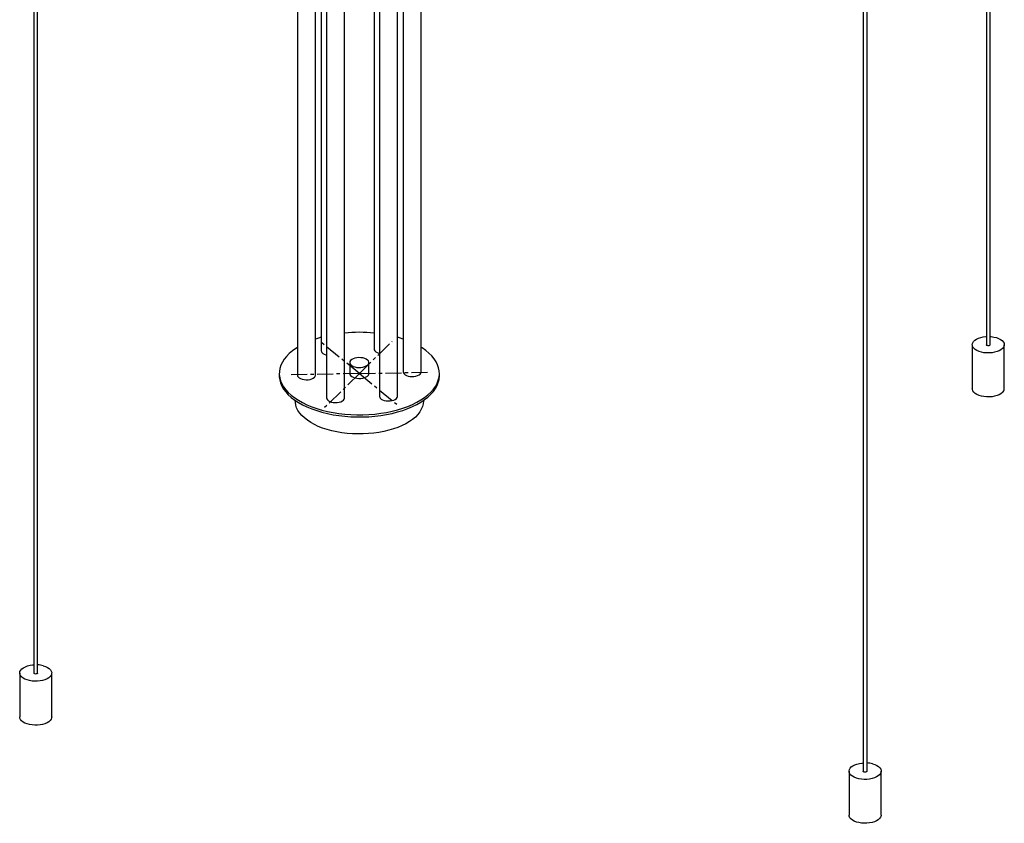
# Paper-space layout '_Trimétrica' of a CAD drawing. Header units: millimetres. Extents: x -754 to 505, y -349 to 1533.
# Tile 2 of 5: x -265 to 504, y -349 to 278. Entities that reach past the tile are written whole.
import ezdxf

# ---------------------------------------------------------------- set-up
doc = ezdxf.new("R2010")
doc.units = ezdxf.units.MM
doc.linetypes.add('CENTERX2', pattern=[20.32, 12.7, -2.54, 2.54, -2.54])

psp = doc.layouts.new('_Trimétrica')

# ---------------------------------------------------------------- linework, layer by layer
at = {"color": 7, "linetype": 'Continuous', "lineweight": 25}
for p, q in [((-48.31, 762.58), (-48.31, 0.46)), ((48.31, 2.97), (48.31, 762.58)), ((-34.31, 0.46), (-34.31, 752.7)), ((-29.76, 750.89), (-29.76, 19.52)), ((-25.55, 749.54), (-25.55, -17.34)), ((-11.55, -17.34), (-11.55, 746.79)), ((11.55, 746.79), (11.55, 20.77)), ((15.76, 747.37), (15.76, -16.09)), ((29.76, -16.09), (29.76, 750.89)), ((34.31, 752.7), (34.31, 2.97)), ((489.52, 707.29), (489.52, 24.2)), ((492.52, 24.2), (492.52, 707.83)), ((393.34, 503.6), (393.34, -308.61)), ((396.34, -308.61), (396.34, 503.06)), ((-254.16, 494.46), (-254.16, -232.03)), ((-251.16, -232.03), (-251.16, 493.92)), ((478.52, 24.2), (478.52, -10.09)), ((503.52, -10.09), (503.52, 24.2)), ((-26.03, 16.33), (-25.55, 16.21)), ((15.28, 17.58), (15.76, 17.46)), ((-7.5, 10.29), (-7.5, 1.71)), ((7.5, 1.71), (7.5, 10.29)), ((-62.5, 1.71), (-62.5, 0)), ((62.5, 0), (62.5, 1.71)), ((-50, -19.31), (-50, -19.71)), ((50, -19.71), (50, -19.31)), ((-265.16, -232.03), (-265.16, -266.32)), ((-240.16, -266.32), (-240.16, -232.03)), ((382.34, -308.61), (382.34, -342.89)), ((407.34, -342.89), (407.34, -308.61))]:
    psp.add_line(p, q, dxfattribs=at)
at = {"color": 7, "linetype": 'CENTERX2'}
for q in [(-29.29, 25.69), (25.67, 26.77), (-55.69, 0.62), (-29.17, -26.75), (54.96, 2.79), (29.29, -22.26)]:
    psp.add_line((0, 1.71), q, dxfattribs=at)
at = {"color": 7, "linetype": 'Continuous', "lineweight": 25, "flags": 128}
for points in [[(-29.76, 30.02), (-31.94, 29.38), (-34.31, 28.62)], [(34.31, 28.62), (31.24, 29.59), (29.76, 30.02)], [(502.08, 21.19), (500.93, 20.28), (499.5, 19.47), (497.83, 18.8), (495.96, 18.28), (493.94, 17.94), (491.85, 17.77), (489.73, 17.8), (487.65, 18), (485.66, 18.38), (483.83, 18.93), (482.2, 19.63), (480.83, 20.47), (479.76, 21.41), (479, 22.43), (478.59, 23.5), (478.54, 24.59), (478.85, 25.67), (479.51, 26.71), (480.5, 27.68), (481.79, 28.54), (483.35, 29.28), (485.13, 29.88), (487.08, 30.31), (489.14, 30.56), (489.52, 30.59)], [(492.35, 23.84), (491.98, 23.6), (491.46, 23.46), (490.88, 23.43), (490.32, 23.52), (489.87, 23.71), (489.59, 23.97), (489.52, 24.2)], [(492.52, 24.2), (492.51, 24.13), (492.35, 23.84)], [(492.52, 30.59), (493.36, 30.52), (495.4, 30.23), (497.32, 29.76), (499.05, 29.13), (500.56, 28.36), (501.78, 27.47), (502.7, 26.49), (503.29, 25.44), (503.52, 24.35), (503.39, 23.26), (502.9, 22.2), (502.08, 21.19)], [(-48.31, 22.14), (-49.53, 21.35), (-52.27, 19.36), (-54.71, 17.27), (-56.84, 15.1), (-58.64, 12.85), (-60.11, 10.53), (-61.23, 8.16), (-62, 5.76), (-62.42, 3.33), (-62.48, 0.9), (-62.18, -1.54), (-61.53, -3.95), (-60.52, -6.33), (-59.16, -8.66), (-57.47, -10.94), (-55.45, -13.14), (-53.11, -15.26), (-50.46, -17.28), (-47.53, -19.19), (-44.32, -20.98), (-40.87, -22.64), (-37.17, -24.16), (-33.27, -25.54), (-29.17, -26.75)], [(-29.76, 19.52), (-29.64, 18.84), (-29.18, 18.07), (-28.39, 17.37), (-27.33, 16.78), (-26.03, 16.33)], [(-29.17, -26.75), (-24.9, -27.81), (-20.5, -28.7), (-15.97, -29.41), (-11.36, -29.94), (-6.68, -30.29), (-1.96, -30.46), (2.77, -30.44), (7.49, -30.24), (12.16, -29.86), (16.76, -29.3), (21.26, -28.56), (25.65, -27.64), (29.89, -26.56), (33.95, -25.31), (37.82, -23.91), (41.48, -22.37), (44.89, -20.68), (48.05, -18.87), (50.94, -16.94), (53.53, -14.9), (55.82, -12.77), (57.78, -10.55), (59.42, -8.27), (60.72, -5.92), (61.66, -3.54), (62.26, -1.12), (62.5, 1.31), (62.37, 3.75), (61.9, 6.17), (61.07, 8.57), (59.88, 10.93), (58.36, 13.24), (56.5, 15.48), (54.32, 17.64), (51.82, 19.71), (49.03, 21.68), (48.31, 22.14)], [(11.55, 20.77), (11.67, 20.1), (12.14, 19.32), (12.92, 18.63), (13.99, 18.03), (15.28, 17.58)], [(-3.5, 6.87), (-1.99, 6.56), (-0.39, 6.43), (1.23, 6.48), (2.79, 6.7), (4.22, 7.09), (5.45, 7.64), (6.43, 8.3), (7.11, 9.06), (7.46, 9.88), (7.45, 10.71), (7.1, 11.53), (6.42, 12.28), (5.43, 12.95), (4.2, 13.49), (2.76, 13.88), (1.2, 14.1), (-0.42, 14.14), (-2.02, 14.01), (-3.53, 13.7), (-4.87, 13.23), (-5.98, 12.62), (-6.81, 11.9), (-7.33, 11.11), (-7.5, 10.28), (-7.32, 9.45), (-6.8, 8.66), (-5.96, 7.94), (-4.84, 7.34), (-3.5, 6.87)], [(-62.5, 0), (-62.48, -0.82), (-62.18, -3.25), (-61.53, -5.66), (-60.52, -8.04), (-59.16, -10.38), (-57.47, -12.65), (-55.45, -14.85), (-53.11, -16.97), (-50.46, -18.99), (-47.53, -20.9), (-44.32, -22.69), (-40.87, -24.36), (-37.17, -25.88), (-33.27, -27.25), (-29.17, -28.47)], [(-48.31, 0.46), (-48.19, -0.21), (-47.73, -0.98), (-46.94, -1.68), (-45.88, -2.27), (-44.58, -2.73)], [(-44.58, -2.73), (-43.12, -3.02), (-41.57, -3.14), (-40.01, -3.08), (-38.51, -2.84), (-37.15, -2.44), (-36, -1.89), (-35.12, -1.22), (-34.55, -0.47), (-34.32, 0.33), (-34.31, 0.46)], [(-29.17, -28.47), (-24.9, -29.52), (-20.5, -30.41), (-15.97, -31.12), (-11.36, -31.65), (-6.68, -32.01), (-1.96, -32.17), (2.77, -32.16), (7.49, -31.96), (12.16, -31.58), (16.76, -31.01), (21.26, -30.27), (25.65, -29.35), (29.89, -28.27), (33.95, -27.03), (37.82, -25.63), (41.48, -24.08), (44.89, -22.4), (48.05, -20.58), (50.94, -18.65), (53.53, -16.61), (55.82, -14.48), (57.78, -12.27), (59.42, -9.98), (60.72, -7.64), (61.66, -5.25), (62.26, -2.83), (62.5, -0.4), (62.5, 0)], [(-7.5, 1.71), (-7.5, 1.71), (-7.32, 0.88), (-6.8, 0.09), (-5.96, -0.63), (-4.84, -1.23), (-3.5, -1.7)], [(-3.5, -1.7), (-1.99, -2.01), (-0.39, -2.14), (1.23, -2.1), (2.79, -1.87), (4.22, -1.48), (5.45, -0.94), (6.43, -0.27), (7.11, 0.49), (7.46, 1.3), (7.5, 1.71)], [(34.31, 2.97), (34.44, 2.29), (34.9, 1.52), (35.68, 0.82), (36.75, 0.23), (38.05, -0.22)], [(38.05, -0.22), (39.51, -0.52), (41.06, -0.64), (42.62, -0.57), (44.12, -0.34), (45.47, 0.07), (46.62, 0.62), (47.5, 1.28), (48.08, 2.04), (48.31, 2.83), (48.31, 2.97)], [(502.08, -13.09), (500.93, -14.01), (499.5, -14.82), (497.83, -15.49), (495.96, -16), (493.94, -16.35), (491.85, -16.51), (489.73, -16.49), (487.65, -16.29), (485.66, -15.9), (483.83, -15.35), (482.2, -14.65), (480.83, -13.82), (479.76, -12.88), (479, -11.86), (478.59, -10.79), (478.52, -10.09)], [(50, -19.71), (50, -19.81), (49.81, -21.97), (49.27, -24.11), (48.38, -26.21), (47.16, -28.28), (45.6, -30.28), (43.72, -32.21), (41.54, -34.05), (39.07, -35.79), (36.32, -37.42), (33.31, -38.92), (30.08, -40.29), (26.63, -41.51), (22.99, -42.58), (19.2, -43.49), (15.27, -44.24), (11.23, -44.81), (7.11, -45.2), (2.95, -45.42), (-1.24, -45.46), (-5.42, -45.32), (-9.56, -44.99), (-13.63, -44.49), (-17.61, -43.82), (-21.46, -42.97), (-25.17, -41.97), (-28.69, -40.8), (-32.02, -39.49), (-35.12, -38.04), (-37.97, -36.47), (-40.56, -34.77), (-42.87, -32.97), (-44.87, -31.08), (-46.56, -29.1), (-47.92, -27.06), (-48.95, -24.97), (-49.63, -22.84), (-49.96, -20.69), (-50, -19.71)], [(-25.55, -17.34), (-25.43, -18.01), (-24.96, -18.78), (-24.18, -19.48), (-23.11, -20.07), (-21.82, -20.53)], [(-21.82, -20.53), (-20.36, -20.82), (-18.81, -20.94), (-17.24, -20.88), (-15.75, -20.64), (-14.39, -20.24), (-13.24, -19.69), (-12.36, -19.02), (-11.79, -18.27), (-11.55, -17.47), (-11.55, -17.34)], [(15.76, -16.09), (15.89, -16.76), (16.35, -17.53), (17.13, -18.23), (18.2, -18.82), (19.5, -19.27)], [(19.5, -19.27), (20.96, -19.57), (22.51, -19.69), (24.07, -19.63), (25.57, -19.39), (26.92, -18.99), (28.07, -18.44), (28.95, -17.77), (29.53, -17.02), (29.76, -16.22), (29.76, -16.09)], [(-246.82, -226.34), (-245.04, -226.93), (-243.47, -227.66), (-242.17, -228.52), (-241.17, -229.49), (-240.5, -230.52), (-240.19, -231.6), (-240.22, -232.69), (-240.62, -233.77), (-241.36, -234.79), (-242.43, -235.73), (-243.8, -236.57), (-245.41, -237.28), (-247.24, -237.83), (-249.22, -238.22), (-251.3, -238.43), (-253.42, -238.46), (-255.52, -238.3), (-257.53, -237.96), (-259.41, -237.45), (-261.09, -236.78), (-262.53, -235.98), (-263.68, -235.06), (-264.52, -234.06), (-265.01, -233), (-265.16, -231.91), (-264.94, -230.82), (-264.36, -229.77), (-263.46, -228.79), (-262.24, -227.89), (-260.74, -227.12), (-259.01, -226.49), (-257.1, -226.01), (-255.06, -225.71), (-254.16, -225.64)], [(-251.16, -232.03), (-251.16, -232.1), (-251.33, -232.39), (-251.7, -232.62), (-252.21, -232.77), (-252.8, -232.8), (-253.36, -232.71), (-253.81, -232.52), (-254.09, -232.26), (-254.16, -232.03)], [(-240.16, -266.32), (-240.22, -266.98), (-240.62, -268.05), (-241.36, -269.08), (-242.43, -270.02), (-243.8, -270.86), (-245.41, -271.56), (-247.24, -272.12), (-249.22, -272.51), (-251.3, -272.72), (-253.42, -272.74), (-255.52, -272.58), (-257.53, -272.24), (-259.41, -271.73), (-261.09, -271.07), (-262.53, -270.27), (-263.68, -269.35), (-264.52, -268.35), (-265.01, -267.29), (-265.16, -266.32)], [(400.68, -302.91), (402.46, -303.5), (404.03, -304.24), (405.33, -305.1), (406.33, -306.06), (407, -307.1), (407.32, -308.18), (407.28, -309.27), (406.88, -310.34), (406.14, -311.37), (405.07, -312.31), (403.7, -313.15), (402.09, -313.85), (400.26, -314.41), (398.28, -314.8), (396.2, -315.01), (394.08, -315.03), (391.98, -314.87), (389.97, -314.53), (388.09, -314.03), (386.41, -313.36), (384.97, -312.56), (383.82, -311.64), (382.98, -310.64), (382.49, -309.58), (382.34, -308.49), (382.56, -307.4), (383.14, -306.35), (384.04, -305.36), (385.26, -304.47), (386.76, -303.7), (388.49, -303.06), (390.4, -302.59), (392.44, -302.29), (393.34, -302.22)], [(396.34, -308.61), (396.34, -308.68), (396.17, -308.97), (395.8, -309.2), (395.29, -309.34), (394.7, -309.38), (394.14, -309.29), (393.69, -309.1), (393.41, -308.83), (393.34, -308.61)], [(407.34, -342.89), (407.28, -343.56), (406.88, -344.63), (406.14, -345.65), (405.07, -346.6), (403.7, -347.43), (402.09, -348.14), (400.26, -348.69), (398.28, -349.08), (396.2, -349.29), (394.08, -349.32), (391.98, -349.16), (389.97, -348.82), (388.09, -348.31), (386.41, -347.65), (384.97, -346.84), (383.82, -345.93), (382.98, -344.93), (382.49, -343.86), (382.34, -342.89)]]:
    psp.add_lwpolyline(points, dxfattribs=at)
at = {"color": 7, "linetype": 'Continuous', "lineweight": 25}
for centre, radius, start, end in [((0, -86.34), 120.24, 84.48797, 95.51203), ((499.3, -9.91), 4.22, 311.07921, 357.55889), ((-252.49, -247.7), 22.1, 75.15615, 86.555), ((395.01, -324.28), 22.1, 75.15615, 86.555)]:
    psp.add_arc(centre, radius, start, end, dxfattribs=at)

doc.saveas('drawing.dxf')
